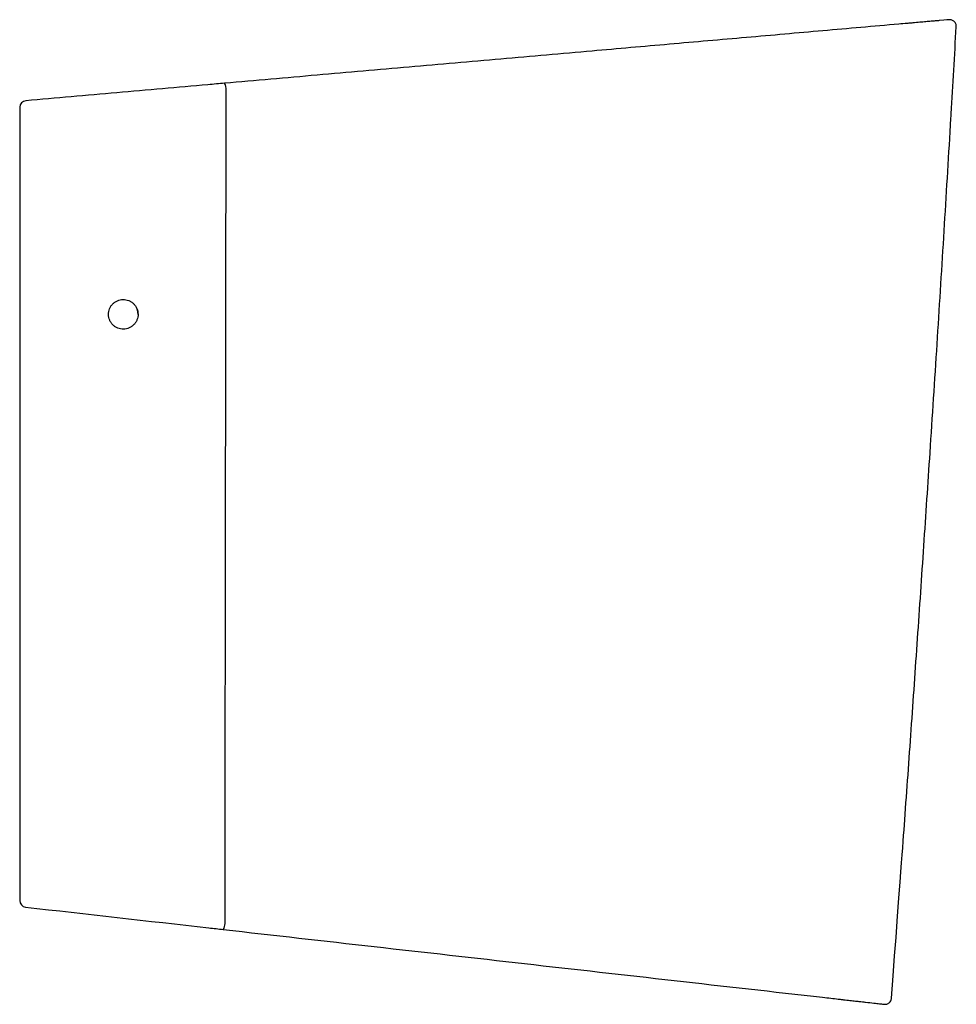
# Model space of a CAD drawing. Header units: millimetres. Extents: x 3825.466 to 3825.751, y 2069.687 to 2069.987.
import ezdxf

# ---------------------------------------------------------------- set-up
doc = ezdxf.new("R2010")
doc.units = ezdxf.units.MM
doc.layers.add('SANINDUSA', color=3, linetype='Continuous')

msp = doc.modelspace()

# ---------------------------------------------------------------- linework, layer by layer
at = {"layer": 'SANINDUSA'}
for centre, radius, start, end in [((3825.5249, 2069.96531), 0.00383, 356.6937, 29.6208), ((3825.46792, 2069.9599), 0.002, 95.0131, 180), ((3825.46792, 2069.71852), 0.002, 180, 263.5412), ((3825.52537, 2069.71145), 0.003, 324.9283, 1.7734)]:
    msp.add_arc(centre, radius, start, end, dxfattribs=at)
for points, knots in [([(3825.74572, 2069.98628), (3825.74567, 2069.98627), (3825.74554, 2069.98626), (3825.74517, 2069.98623), (3825.74491, 2069.98621), (3825.74444, 2069.98616), (3825.74426, 2069.98615), (3825.74388, 2069.98612), (3825.74367, 2069.9861), (3825.74302, 2069.98604), (3825.74252, 2069.986), (3825.74143, 2069.9859), (3825.74082, 2069.98585), (3825.73952, 2069.98573), (3825.73884, 2069.98567), (3825.73774, 2069.98558), (3825.73737, 2069.98554), (3825.7366, 2069.98548), (3825.7362, 2069.98544), (3825.735, 2069.98534), (3825.73417, 2069.98526), (3825.73332, 2069.98519)], [0, 0, 0, 0, 0.125, 0.125, 0.25, 0.25, 0.3125, 0.3125, 0.375, 0.375, 0.5, 0.5, 0.625, 0.625, 0.75, 0.75, 0.8125, 0.8125, 0.875, 0.875, 1, 1, 1, 1]), ([(3825.75078, 2069.98442), (3825.75079, 2069.98457), (3825.75078, 2069.98471), (3825.75074, 2069.98499), (3825.7507, 2069.98513), (3825.75055, 2069.98553), (3825.75038, 2069.98578), (3825.75008, 2069.98607), (3825.74996, 2069.98616), (3825.74972, 2069.98631), (3825.74959, 2069.98638), (3825.74932, 2069.98647), (3825.74918, 2069.9865), (3825.7489, 2069.98654), (3825.74876, 2069.98654), (3825.74861, 2069.98653)], [0, 0, 0, 0, 0.125, 0.125, 0.25, 0.25, 0.5, 0.5, 0.625, 0.625, 0.75, 0.75, 0.875, 0.875, 1, 1, 1, 1]), ([(3825.73332, 2069.98519), (3825.72562, 2069.98451), (3825.71023, 2069.98316), (3825.68696, 2069.98112), (3825.66356, 2069.97907), (3825.63867, 2069.97689), (3825.61229, 2069.97457), (3825.58439, 2069.97212), (3825.55637, 2069.96967), (3825.53761, 2069.96802), (3825.52823, 2069.9672)], [0, 0, 0, 0, 0.114825, 0.22965, 0.344632, 0.459613, 0.59468, 0.729808, 0.864874, 1, 1, 1, 1]), ([(3825.74891, 2069.95243), (3825.74902, 2069.95426), (3825.74966, 2069.96492), (3825.75028, 2069.97559), (3825.75078, 2069.98442)], [0, 0, 0, 0, 0.171689, 1, 1, 1, 1]), ([(3825.52318, 2069.96676), (3825.51394, 2069.96595), (3825.49546, 2069.96432), (3825.47698, 2069.9627), (3825.46774, 2069.96189)], [0, 0, 0, 0, 0.5, 1, 1, 1, 1]), ([(3825.52823, 2069.9672), (3825.5274, 2069.96713), (3825.52572, 2069.96698), (3825.52403, 2069.96683), (3825.52318, 2069.96676)], [0, 0, 0, 0, 0.495044, 1, 1, 1, 1]), ([(3825.52836, 2069.71154), (3825.52836, 2069.71361), (3825.52839, 2069.73588), (3825.52845, 2069.77836), (3825.52854, 2069.83979), (3825.52863, 2069.90203), (3825.52869, 2069.94407), (3825.52872, 2069.96508)], [0, 0, 0, 0, 0.024506, 0.263744, 0.502991, 0.75149, 1, 1, 1, 1]), ([(3825.46592, 2069.9599), (3825.46592, 2069.91964), (3825.46592, 2069.87939), (3825.46592, 2069.79893), (3825.46592, 2069.75872), (3825.46592, 2069.71852)], [0, 0, 0, 0, 0.5, 0.5, 1, 1, 1, 1]), ([(3825.73107, 2069.6888), (3825.73392, 2069.72691), (3825.7352, 2069.74414), (3825.73709, 2069.77061), (3825.73903, 2069.79839), (3825.74094, 2069.82648), (3825.74293, 2069.85635), (3825.74495, 2069.88763), (3825.74699, 2069.92018), (3825.74828, 2069.94171), (3825.74892, 2069.95243)], [0, 0, 0, 0, 0.104067, 0.221405, 0.34005, 0.460794, 0.582148, 0.723681, 0.862373, 1, 1, 1, 1]), ([(3825.50192, 2069.89694), (3825.50191, 2069.89724), (3825.50188, 2069.89754), (3825.50176, 2069.89812), (3825.50167, 2069.8984), (3825.50143, 2069.89894), (3825.50129, 2069.89921), (3825.50095, 2069.89969), (3825.50076, 2069.89992), (3825.50034, 2069.90033), (3825.5001, 2069.90052), (3825.49961, 2069.90084), (3825.49934, 2069.90097), (3825.49879, 2069.90119), (3825.49851, 2069.90127), (3825.49793, 2069.90137), (3825.49764, 2069.9014), (3825.49705, 2069.90139), (3825.49676, 2069.90135), (3825.49619, 2069.90123), (3825.4959, 2069.90114), (3825.49537, 2069.90091), (3825.49511, 2069.90077), (3825.49463, 2069.90044), (3825.4944, 2069.90025), (3825.49399, 2069.89983), (3825.49381, 2069.8996), (3825.49349, 2069.89911), (3825.49335, 2069.89885), (3825.49313, 2069.8983), (3825.49305, 2069.89802), (3825.49294, 2069.89744), (3825.49291, 2069.89714), (3825.49292, 2069.89655), (3825.49295, 2069.89625), (3825.49307, 2069.89567), (3825.49316, 2069.89539), (3825.4934, 2069.89484), (3825.49354, 2069.89459), (3825.49388, 2069.8941), (3825.49407, 2069.89387), (3825.49449, 2069.89346), (3825.49473, 2069.89327), (3825.49523, 2069.89295), (3825.49549, 2069.89282), (3825.49603, 2069.8926), (3825.49632, 2069.89252), (3825.4969, 2069.89241), (3825.49719, 2069.89239), (3825.49778, 2069.8924), (3825.49807, 2069.89243), (3825.49864, 2069.89255), (3825.49892, 2069.89264), (3825.49946, 2069.89288), (3825.49972, 2069.89302), (3825.5002, 2069.89335), (3825.50043, 2069.89354), (3825.50084, 2069.89396), (3825.50102, 2069.89418), (3825.50134, 2069.89467), (3825.50148, 2069.89494), (3825.5017, 2069.89548), (3825.50178, 2069.89576), (3825.50189, 2069.89634), (3825.50192, 2069.89664), (3825.50192, 2069.89694)], [0, 0, 0, 0, 0.03125, 0.03125, 0.0625, 0.0625, 0.09375, 0.09375, 0.125, 0.125, 0.15625, 0.15625, 0.1875, 0.1875, 0.21875, 0.21875, 0.25, 0.25, 0.28125, 0.28125, 0.3125, 0.3125, 0.34375, 0.34375, 0.375, 0.375, 0.40625, 0.40625, 0.4375, 0.4375, 0.46875, 0.46875, 0.5, 0.5, 0.53125, 0.53125, 0.5625, 0.5625, 0.59375, 0.59375, 0.625, 0.625, 0.65625, 0.65625, 0.6875, 0.6875, 0.71875, 0.71875, 0.75, 0.75, 0.78125, 0.78125, 0.8125, 0.8125, 0.84375, 0.84375, 0.875, 0.875, 0.90625, 0.90625, 0.9375, 0.9375, 0.96875, 0.96875, 1, 1, 1, 1]), ([(3825.50192, 2069.89685), (3825.50192, 2069.89689), (3825.50192, 2069.89743), (3825.50181, 2069.89798), (3825.50158, 2069.89859), (3825.5015, 2069.89871), (3825.50142, 2069.89883)], [0, 0, 0, 0, 0.057131, 0.789602, 0.790654, 1, 1, 1, 1]), ([(3825.52782, 2069.70972), (3825.54317, 2069.70799), (3825.55848, 2069.70625), (3825.58903, 2069.7028), (3825.60427, 2069.70107), (3825.63466, 2069.69763), (3825.64982, 2069.69591), (3825.68005, 2069.69249), (3825.69512, 2069.69079), (3825.71014, 2069.68908)], [0, 0, 0, 0, 0.25, 0.25, 0.5, 0.5, 0.75, 0.75, 1, 1, 1, 1]), ([(3825.71014, 2069.68908), (3825.71099, 2069.68899), (3825.71181, 2069.6889), (3825.7134, 2069.68872), (3825.71416, 2069.68863), (3825.71527, 2069.6885), (3825.71564, 2069.68846), (3825.71635, 2069.68838), (3825.71669, 2069.68834), (3825.71768, 2069.68823), (3825.7183, 2069.68816), (3825.71916, 2069.68806), (3825.71944, 2069.68803), (3825.71997, 2069.68797), (3825.72022, 2069.68794), (3825.72093, 2069.68786), (3825.72135, 2069.68782), (3825.72208, 2069.68773), (3825.72238, 2069.6877), (3825.72288, 2069.68764), (3825.72306, 2069.68762), (3825.72319, 2069.68761)], [0, 0, 0, 0, 0.125, 0.125, 0.25, 0.25, 0.3125, 0.3125, 0.375, 0.375, 0.5, 0.5, 0.5625, 0.5625, 0.625, 0.625, 0.75, 0.75, 0.875, 0.875, 1, 1, 1, 1]), ([(3825.72319, 2069.68761), (3825.72413, 2069.6875), (3825.72495, 2069.68741), (3825.72637, 2069.68725), (3825.72696, 2069.68718), (3825.72791, 2069.68707), (3825.72826, 2069.68703), (3825.72874, 2069.68698), (3825.72885, 2069.68697), (3825.72885, 2069.68697)], [0, 0, 0, 0, 0.25, 0.25, 0.5, 0.5, 0.75, 0.75, 1, 1, 1, 1]), ([(3825.72885, 2069.68697), (3825.72899, 2069.68695), (3825.72912, 2069.68695), (3825.72939, 2069.68697), (3825.72952, 2069.687), (3825.72978, 2069.68707), (3825.7299, 2069.68713), (3825.73014, 2069.68725), (3825.73025, 2069.68733), (3825.73056, 2069.68758), (3825.73073, 2069.6878), (3825.73092, 2069.68815), (3825.73097, 2069.68828), (3825.73104, 2069.68854), (3825.73106, 2069.68867), (3825.73107, 2069.6888)], [0, 0, 0, 0, 0.125, 0.125, 0.25, 0.25, 0.375, 0.375, 0.5, 0.5, 0.75, 0.75, 0.875, 0.875, 1, 1, 1, 1])]:
    msp.add_open_spline(points, degree=3, knots=knots, dxfattribs=at)
for points in [[(3825.74861, 2069.98653), (3825.74861, 2069.98653), (3825.74765, 2069.98645), (3825.74572, 2069.98628)], [(3825.50192, 2069.89694), (3825.50191, 2069.89709), (3825.5019, 2069.89738), (3825.50185, 2069.89767), (3825.50182, 2069.89782)], [(3825.46769, 2069.71653), (3825.48626, 2069.71443), (3825.50483, 2069.71233), (3825.52341, 2069.71022)], [(3825.52341, 2069.71022), (3825.52489, 2069.71006), (3825.52636, 2069.70989), (3825.52782, 2069.70972)]]:
    msp.add_open_spline(points, degree=3, dxfattribs=at)

doc.saveas('drawing.dxf')
